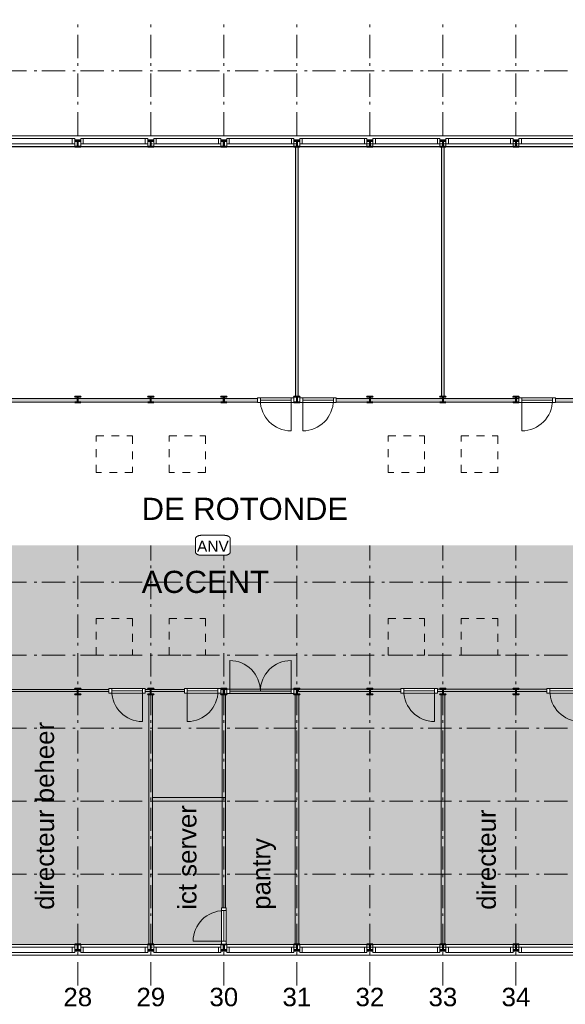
# Model space of a CAD drawing. Header units: millimetres. Extents: x -25849 to 35600, y -19165 to 63250.
# Tile 8 of 10: x 8359 to 23302, y -19165 to 7800. Entities that reach past the tile are written whole.
import ezdxf

# ---------------------------------------------------------------- set-up
doc = ezdxf.new("R2010")
doc.units = ezdxf.units.MM
doc.header["$LTSCALE"] = 1016
doc.linetypes.add('STYLE_01', pattern=[0.41664, 0.20828, -0.20836])
doc.linetypes.add('STYLE_06', pattern=[1.04164, 0.625, -0.20828, 0.06943, -0.13893])
for name, color, linetype, lineweight in [('Binnenpuien', 47, 'Continuous', 18), ('Binnenwanden', 7, 'Continuous', 13), ('Brandinstallaties', 7, 'Continuous', 18), ('Geen', 7, 'Continuous', 18), ('Gevelpui', 8, 'Continuous', 18), ('Staalconstructie', 7, 'Continuous', 18), ('Tekst', 7, 'Continuous', 18)]:
    doc.layers.add(name, color=color, linetype=linetype, lineweight=lineweight)
doc.styles.add('Arial', font='Arial')

# ---------------------------------------------------------------- blocks, each defined once
blk = doc.blocks.new('Groep-1')
at = {"layer": 'Geen', "color": 7, "char_height": 505.7, "attachment_point": 5, "line_spacing_factor": 0.966482, "style": 'Arial'}
for s, insert in [('28', (9950, -18968)), ('29', (11950, -18968)), ('30', (13950, -18968)), ('31', (15950, -18968)), ('32', (17950, -18968)), ('33', (19950, -18968)), ('34', (21950, -18968))]:
    blk.add_mtext(s, dxfattribs=dict(at, insert=insert))
blk = doc.blocks.new('IPE 160')
at = {"color": 7, "linetype": 'Continuous', "lineweight": 35}
blk.add_wipeout([(5, 80), (80, 80), (80, 70), (15, 70), (15, 70), (15, 70), (14, 70), (14, 70), (14, 70), (14, 70), (13, 70), (13, 70), (13, 70), (13, 70), (12, 70), (12, 70), (12, 69), (12, 69), (11, 69), (11, 69), (11, 69), (11, 69), (11, 69), (10, 69), (10, 69), (10, 69), (10, 68), (9, 68), (9, 68), (9, 68), (9, 68), (9, 68), (8, 68), (8, 67), (8, 67), (8, 67), (8, 67), (8, 67), (7, 67), (7, 66), (7, 66), (7, 66), (7, 66), (7, 66), (7, 65), (6, 65), (6, 65), (6, 65), (6, 64), (6, 64), (6, 64), (6, 64), (6, 64), (6, 63), (6, 63), (5, 63), (5, 63), (5, 62), (5, 62), (5, 62), (5, 62), (5, 61), (5, 61), (5, 61), (5, 61), (5, 60), (5, 60), (5, 60), (5, 0), (5, -60), (5, -60), (5, -60), (5, -61), (5, -61), (5, -61), (5, -61), (5, -62), (5, -62), (5, -62), (5, -62), (5, -63), (5, -63), (6, -63), (6, -63), (6, -64), (6, -64), (6, -64), (6, -64), (6, -64), (6, -65), (6, -65), (6, -65), (7, -65), (7, -66), (7, -66), (7, -66), (7, -66), (7, -66), (7, -67), (8, -67), (8, -67), (8, -67), (8, -67), (8, -67), (8, -68), (9, -68), (9, -68), (9, -68), (9, -68), (9, -68), (10, -68), (10, -69), (10, -69), (10, -69), (11, -69), (11, -69), (11, -69), (11, -69), (11, -69), (12, -69), (12, -69), (12, -70), (12, -70), (13, -70), (13, -70), (13, -70), (13, -70), (14, -70), (14, -70), (14, -70), (14, -70), (15, -70), (15, -70), (15, -70), (80, -70), (80, -80), (-80, -80), (-80, -70), (-15, -70), (-15, -70), (-15, -70), (-14, -70), (-14, -70), (-14, -70), (-14, -70), (-13, -70), (-13, -70), (-13, -70), (-13, -70), (-12, -70), (-12, -70), (-12, -69), (-12, -69), (-11, -69), (-11, -69), (-11, -69), (-11, -69), (-11, -69), (-10, -69), (-10, -69), (-10, -69), (-10, -68), (-9, -68), (-9, -68), (-9, -68), (-9, -68), (-9, -68), (-8, -68), (-8, -67), (-8, -67), (-8, -67), (-8, -67), (-8, -67), (-7, -67), (-7, -66), (-7, -66), (-7, -66), (-7, -66), (-7, -66), (-7, -65), (-6, -65), (-6, -65), (-6, -65), (-6, -64), (-6, -64), (-6, -64), (-6, -64), (-6, -64), (-6, -63), (-6, -63), (-5, -63), (-5, -63), (-5, -62), (-5, -62), (-5, -62), (-5, -62), (-5, -61), (-5, -61), (-5, -61), (-5, -61), (-5, -60), (-5, -60), (-5, -60), (-5, 0), (-5, 60), (-5, 60), (-5, 60), (-5, 61), (-5, 61), (-5, 61), (-5, 61), (-5, 62), (-5, 62), (-5, 62), (-5, 62), (-5, 63), (-5, 63), (-6, 63), (-6, 63), (-6, 64), (-6, 64), (-6, 64), (-6, 64), (-6, 64), (-6, 65), (-6, 65), (-6, 65), (-7, 65), (-7, 66), (-7, 66), (-7, 66), (-7, 66), (-7, 66), (-7, 67), (-8, 67), (-8, 67), (-8, 67), (-8, 67), (-8, 67), (-8, 68), (-9, 68), (-9, 68), (-9, 68), (-9, 68), (-9, 68), (-10, 68), (-10, 69), (-10, 69), (-10, 69), (-11, 69), (-11, 69), (-11, 69), (-11, 69), (-11, 69), (-12, 69), (-12, 69), (-12, 70), (-12, 70), (-13, 70), (-13, 70), (-13, 70), (-13, 70), (-14, 70), (-14, 70), (-14, 70), (-14, 70), (-15, 70), (-15, 70), (-15, 70), (-80, 70), (-80, 80), (-5, 80)], dxfattribs=at).dxf.layer = 'Staalconstructie'
at = {"layer": 'Staalconstructie', "color": 7, "linetype": 'Continuous', "lineweight": 35, "flags": 128}
blk.add_lwpolyline([(5, 80), (80, 80), (80, 70), (15, 70, 0.414214), (5, 60), (5, -60, 0.414214), (15, -70), (80, -70), (80, -80), (-80, -80), (-80, -70), (-15, -70, 0.414214), (-5, -60), (-5, 60, 0.414214), (-15, 70), (-80, 70), (-80, 80), (-5, 80)], format="xyb", close=True, dxfattribs=at)
blk = doc.blocks.new('Gevelpui 2000')
at = {"layer": 'Gevelpui', "color": 7, "lineweight": 5}
blk.add_line((-110, 1000), (-110, -1000), dxfattribs=at)
at = {"color": 7, "lineweight": 5}
blk.add_wipeout([(0, 920), (70, 920), (70, -920), (0, -920)], dxfattribs=at).dxf.layer = 'Gevelpui'
at = {"layer": 'Gevelpui', "color": 7, "lineweight": 5}
blk.add_lwpolyline([(0, 920), (70, 920), (70, -920), (0, -920)], close=True, dxfattribs=at)
at = {"color": 7, "lineweight": 13}
blk.add_wipeout([(-150, 920), (0, 920), (0, -920), (-150, -920)], dxfattribs=at).dxf.layer = 'Gevelpui'
at = {"layer": 'Gevelpui', "color": 7, "lineweight": 13}
blk.add_lwpolyline([(-150, 920), (0, 920), (0, -920), (-150, -920)], close=True, dxfattribs=at)
at = {"color": 7, "lineweight": 13}
for points in [[(-150, 920), (0, 920), (0, 850), (-150, 850)], [(-150, -850), (0, -850), (0, -920), (-150, -920)]]:
    blk.add_wipeout(points, dxfattribs=at).dxf.layer = 'Gevelpui'
at = {"layer": 'Gevelpui', "color": 7, "lineweight": 5}
blk.add_line((-220, 1000), (-220, -1000), dxfattribs=at)
at = {"layer": 'Gevelpui', "color": 7, "lineweight": 13}
for points in [[(-150, 920), (0, 920), (0, 850), (-150, 850)], [(-150, -850), (0, -850), (0, -920), (-150, -920)]]:
    blk.add_lwpolyline(points, close=True, dxfattribs=at)
blk = doc.blocks.new('Groep-12')
at = {"layer": 'Binnenpuien'}
blk.add_line((14110, -10590), (14110, -9750), dxfattribs=at)
blk.add_lwpolyline([(14030, -10530), (15870, -10530), (15870, -10650), (14030, -10650)], close=True, dxfattribs=at)
for centre, start, end in [((14110, -10590), 0, 90), ((15790, -10590), 90, 180)]:
    blk.add_arc(centre, 840, start, end, dxfattribs=at)
for points in [[(14030, -10530), (14110, -10530), (14110, -10650), (14030, -10650)], [(15790, -10530), (15870, -10530), (15870, -10650), (15790, -10650)]]:
    blk.add_wipeout(points).dxf.layer = 'Binnenpuien'
for p, q in [((15790, -10590), (15790, -9750)), ((14110, -10590), (15790, -10590))]:
    blk.add_line(p, q, dxfattribs=at)
for points in [[(14030, -10530), (14110, -10530), (14110, -10650), (14030, -10650)], [(15790, -10530), (15870, -10530), (15870, -10650), (15790, -10650)]]:
    blk.add_lwpolyline(points, close=True, dxfattribs=at)
blk = doc.blocks.new('Binnendeur 1000')
at = {"layer": 'Binnenpuien'}
blk.add_arc((920, 0), 840, 90, 180, dxfattribs=at)
blk.add_wipeout([(0, 60), (1000, 60), (1000, -60), (0, -60)]).dxf.layer = 'Binnenpuien'
blk.add_lwpolyline([(0, 60), (1000, 60), (1000, -60), (0, -60)], close=True, dxfattribs=at)
blk.add_wipeout([(920, 60), (1000, 60), (1000, -60), (920, -60)]).dxf.layer = 'Binnenpuien'
for p, q in [((920, 0), (920, 840)), ((80, 0), (920, 0))]:
    blk.add_line(p, q, dxfattribs=at)
blk.add_lwpolyline([(920, 60), (1000, 60), (1000, -60), (920, -60)], close=True, dxfattribs=at)
blk.add_wipeout([(0, 60), (80, 60), (80, -60), (0, -60)]).dxf.layer = 'Binnenpuien'
blk.add_lwpolyline([(0, 60), (80, 60), (80, -60), (0, -60)], close=True, dxfattribs=at)
blk = doc.blocks.new('ANV')
at = {"color": 7, "lineweight": 18}
blk.add_wipeout([(317, 274), (321, 274), (324, 274), (328, 274), (332, 274), (336, 274), (340, 273), (344, 273), (348, 272), (351, 272), (355, 272), (359, 271), (363, 270), (366, 270), (370, 269), (374, 268), (377, 267), (381, 266), (384, 265), (388, 264), (391, 263), (395, 262), (398, 261), (401, 260), (405, 259), (408, 258), (411, 256), (414, 255), (417, 253), (420, 252), (423, 251), (426, 249), (429, 247), (431, 246), (434, 244), (437, 243), (439, 241), (441, 239), (444, 237), (446, 235), (448, 234), (450, 232), (452, 230), (454, 228), (456, 226), (458, 224), (460, 222), (461, 220), (463, 218), (464, 216), (466, 214), (467, 212), (468, 209), (469, 207), (470, 205), (471, 203), (472, 201), (473, 198), (473, 196), (474, 194), (474, 192), (475, 190), (475, 187), (475, 185), (475, 183), (475, -183), (475, -185), (475, -187), (475, -190), (474, -192), (474, -194), (473, -196), (473, -198), (472, -201), (471, -203), (470, -205), (469, -207), (468, -209), (467, -212), (466, -214), (464, -216), (463, -218), (461, -220), (460, -222), (458, -224), (456, -226), (454, -228), (452, -230), (450, -232), (448, -234), (446, -235), (444, -237), (441, -239), (439, -241), (437, -243), (434, -244), (431, -246), (429, -247), (426, -249), (423, -251), (420, -252), (417, -253), (414, -255), (411, -256), (408, -258), (405, -259), (401, -260), (398, -261), (395, -262), (391, -263), (388, -264), (384, -265), (381, -266), (377, -267), (374, -268), (370, -269), (366, -270), (363, -270), (359, -271), (355, -272), (351, -272), (348, -272), (344, -273), (340, -273), (336, -274), (332, -274), (328, -274), (324, -274), (321, -274), (317, -274), (-317, -274), (-321, -274), (-324, -274), (-328, -274), (-332, -274), (-336, -274), (-340, -273), (-344, -273), (-348, -272), (-351, -272), (-355, -272), (-359, -271), (-363, -270), (-366, -270), (-370, -269), (-374, -268), (-377, -267), (-381, -266), (-384, -265), (-388, -264), (-391, -263), (-395, -262), (-398, -261), (-401, -260), (-405, -259), (-408, -258), (-411, -256), (-414, -255), (-417, -253), (-420, -252), (-423, -251), (-426, -249), (-429, -247), (-431, -246), (-434, -244), (-437, -243), (-439, -241), (-441, -239), (-444, -237), (-446, -235), (-448, -234), (-450, -232), (-452, -230), (-454, -228), (-456, -226), (-458, -224), (-460, -222), (-461, -220), (-463, -218), (-464, -216), (-466, -214), (-467, -212), (-468, -209), (-469, -207), (-470, -205), (-471, -203), (-472, -201), (-473, -198), (-473, -196), (-474, -194), (-474, -192), (-475, -190), (-475, -187), (-475, -185), (-475, -183), (-475, 183), (-475, 185), (-475, 187), (-475, 190), (-474, 192), (-474, 194), (-473, 196), (-473, 198), (-472, 201), (-471, 203), (-470, 205), (-469, 207), (-468, 209), (-467, 212), (-466, 214), (-464, 216), (-463, 218), (-461, 220), (-460, 222), (-458, 224), (-456, 226), (-454, 228), (-452, 230), (-450, 232), (-448, 234), (-446, 235), (-444, 237), (-441, 239), (-439, 241), (-437, 243), (-434, 244), (-431, 246), (-429, 247), (-426, 249), (-423, 251), (-420, 252), (-417, 253), (-414, 255), (-411, 256), (-408, 258), (-405, 259), (-401, 260), (-398, 261), (-395, 262), (-391, 263), (-388, 264), (-384, 265), (-381, 266), (-377, 267), (-374, 268), (-370, 269), (-366, 270), (-363, 270), (-359, 271), (-355, 272), (-351, 272), (-348, 272), (-344, 273), (-340, 273), (-336, 274), (-332, 274), (-328, 274), (-324, 274), (-321, 274), (-317, 274)], dxfattribs=at).dxf.layer = 'Brandinstallaties'
at = {"layer": 'Brandinstallaties', "color": 7, "lineweight": 18}
blk.add_open_spline([(317, 274), (359, 274), (433, 250), (475, 207), (475, 183), (475, 0), (475, -183), (475, -207), (433, -250), (359, -274), (317, -274), (0, -274), (-317, -274), (-359, -274), (-433, -250), (-475, -207), (-475, -183), (-475, 0), (-475, 183), (-475, 207), (-433, 250), (-359, 274), (-317, 274), (0, 274), (317, 274)], degree=2, knots=[0, 0, 0, 1, 2, 3, 3, 4, 4, 5, 6, 7, 7, 8, 8, 9, 10, 11, 11, 12, 12, 13, 14, 15, 15, 16, 16, 16], dxfattribs=at)
at = {"layer": 'Brandinstallaties', "color": 7, "insert": (-435, -26), "char_height": 303.4, "attachment_point": 4, "line_spacing_factor": 0.966482, "style": 'Arial'}
blk.add_mtext('ANV', dxfattribs=at)

msp = doc.modelspace()

# ---------------------------------------------------------------- hatches: boundary and pattern name
at = {"layer": 'Binnenwanden', "linetype": 'Continuous', "lineweight": 0}
msp.add_hatch(color=7, dxfattribs=at).paths.add_polyline_path([(12000, -13500), (14000, -13500), (14000, -13600), (12000, -13600)])

# ---------------------------------------------------------------- linework, layer by layer
at = {"layer": 'Binnenwanden'}
msp.add_lwpolyline([(12000, -13500), (14000, -13500), (14000, -13600), (12000, -13600)], close=True, dxfattribs=at)
at = {"layer": 'Geen', "color": 1, "linetype": 'STYLE_06', "lineweight": 13}
for p, q in [((9950, -18650), (9950, 7800)), ((11950, -18650), (11950, 7800)), ((13950, -18650), (13950, 7800)), ((15950, -18650), (15950, 7800)), ((17950, -18650), (17950, 7800)), ((19950, -18650), (19950, 7800)), ((21950, -18650), (21950, 7800)), ((-24900, 6400), (35600, 6400)), ((-24900, 4400), (35600, 4400)), ((-24900, 2400), (35600, 2400)), ((-24900, 400), (35600, 400)), ((-24900, -1600), (35600, -1600)), ((-24900, -3600), (35600, -3600)), ((-24900, -5600), (35600, -5600)), ((-24900, -7600), (35600, -7600)), ((-24900, -9600), (35600, -9600)), ((-24900, -11600), (35600, -11600)), ((-24900, -13600), (35600, -13600)), ((-24900, -15600), (35600, -15600)), ((-24900, -17600), (35600, -17600))]:
    msp.add_line(p, q, dxfattribs=at)
at = {"layer": 'Geen', "color": 8, "linetype": 'Continuous', "lineweight": 5}
msp.add_line((-24900, -17820), (35600, -17820), dxfattribs=at)
at = {"layer": 'Geen', "linetype": 'STYLE_01'}
for points in [[(10450, -8600), (11450, -8600), (11450, -9600), (10450, -9600)], [(12450, -8600), (13450, -8600), (13450, -9600), (12450, -9600)], [(18450, -8600), (19450, -8600), (19450, -9600), (18450, -9600)], [(20450, -8600), (21450, -8600), (21450, -9600), (20450, -9600)]]:
    msp.add_lwpolyline(points, close=True, dxfattribs=at)
at = {"layer": 'Tekst', "color": 81, "linetype": 'Continuous'}
msp.add_solid([(-50, -17510), (-50, -6595), (31950, -17510), (31950, -6595)], dxfattribs=at)

# ---------------------------------------------------------------- block references
at = {"layer": 'Geen', "color": 7}
msp.add_blockref('Groep-1', (0, 0), dxfattribs=at)

# ---------------------------------------------------------------- texts
at = {"layer": 'Tekst', "color": 7, "insert": (11700, -7600), "char_height": 606.9, "attachment_point": 4, "line_spacing_factor": 0.966482, "style": 'Arial'}
msp.add_mtext('ACCENT', dxfattribs=at)
at = {"layer": 'Tekst', "color": 7, "attachment_point": 4, "rotation": 90, "line_spacing_factor": 0.966482, "style": 'Arial'}
for s, insert, char_height, width in [('directeur beheer', (9050, -16576), 505.74, 5775.71), ('directeur', (21150, -16576), 505.7, 2874.19), ('pantry', (15050, -16576), 505.7, 2874.19)]:
    msp.add_mtext(s, dxfattribs=dict(at, insert=insert, char_height=char_height, width=width))

# ---------------------------------------------------------------- next in the draw order: block references
at = {"layer": 'Staalconstructie', "color": 7}
for p in [(9950, -10600), (11950, -10600), (13950, -10600), (15950, -10600), (17950, -10600), (19950, -10600), (21950, -10600), (9950, -17600), (11950, -17600), (13950, -17600), (15950, -17600), (17950, -17600), (19950, -17600), (21950, -17600)]:
    msp.add_blockref('IPE 160', p, dxfattribs=at)

# ---------------------------------------------------------------- next in the draw order: wipeouts: each hides what was drawn before it
at = {"color": 7, "linetype": 'Continuous', "lineweight": 5}
msp.add_wipeout([(-50, 4320), (31950, 4320), (31950, -6595), (-50, -6595)], dxfattribs=at).dxf.layer = 'Tekst'

# ---------------------------------------------------------------- next in the draw order: hatches: boundary and pattern name
at = {"layer": 'Binnenwanden', "linetype": 'Continuous', "lineweight": 0}
for points in [[(30, -2570), (14870, -2570), (14870, -2670), (30, -2670)], [(6030, -10540), (12870, -10540), (12870, -10600), (6030, -10600)], [(15992, -10530), (22870, -10530), (22870, -10600), (15992, -10600)]]:
    msp.add_hatch(color=7, dxfattribs=at).paths.add_polyline_path(points)

# ---------------------------------------------------------------- next in the draw order: linework, layer by layer
at = {"layer": 'Binnenwanden'}
for points in [[(30, -2570), (14870, -2570), (14870, -2670), (30, -2670)], [(6030, -10540), (12870, -10540), (12870, -10600), (6030, -10600)], [(15992, -10530), (22870, -10530), (22870, -10600), (15992, -10600)]]:
    msp.add_lwpolyline(points, close=True, dxfattribs=at)
at = {"layer": 'Geen', "linetype": 'STYLE_01'}
for points in [[(10450, -3600), (11450, -3600), (11450, -4600), (10450, -4600)], [(12450, -3600), (13450, -3600), (13450, -4600), (12450, -4600)], [(18450, -3600), (19450, -3600), (19450, -4600), (18450, -4600)], [(20450, -3600), (21450, -3600), (21450, -4600), (20450, -4600)]]:
    msp.add_lwpolyline(points, close=True, dxfattribs=at)

# ---------------------------------------------------------------- next in the draw order: block references
at = {"layer": 'Brandinstallaties', "color": 7}
msp.add_blockref('ANV', (13650, -6595), dxfattribs=at)
at = {"layer": 'Gevelpui', "color": 7, "xscale": -1, "rotation": -90}
msp.add_blockref('Gevelpui 2000', (8950, -17600), dxfattribs=at)
at = {"layer": 'Staalconstructie', "color": 7}
for p in [(9950, 4400), (11950, 4400), (13950, 4400), (15950, 4400), (17950, 4400), (19950, 4400), (21950, 4400), (15950, -2600), (17950, -2600), (19950, -2600), (21950, -2600)]:
    msp.add_blockref('IPE 160', p, dxfattribs=at)

# ---------------------------------------------------------------- next in the draw order: texts
at = {"layer": 'Tekst', "color": 7, "insert": (11700, -5600), "char_height": 606.9, "attachment_point": 4, "line_spacing_factor": 0.966482, "style": 'Arial'}
msp.add_mtext('DE ROTONDE', dxfattribs=at)

# ---------------------------------------------------------------- next in the draw order: hatches: boundary and pattern name
at = {"layer": 'Binnenwanden', "linetype": 'Continuous', "lineweight": 0}
msp.add_hatch(color=7, dxfattribs=at).paths.add_polyline_path([(17030, -2570), (31880, -2570), (31880, -2670), (17030, -2670)])

# ---------------------------------------------------------------- next in the draw order: linework, layer by layer
at = {"layer": 'Binnenwanden'}
msp.add_lwpolyline([(17030, -2570), (31880, -2570), (31880, -2670), (17030, -2670)], close=True, dxfattribs=at)

# ---------------------------------------------------------------- next in the draw order: block references
at = {"layer": 'Geen', "color": 7, "xscale": -1, "rotation": 180}
msp.add_blockref('Binnendeur 1000', (22800, -10580), dxfattribs=at)
at = {"layer": 'Gevelpui', "color": 7, "rotation": -90}
msp.add_blockref('Gevelpui 2000', (8950, 4400), dxfattribs=at)
at = {"layer": 'Gevelpui', "color": 7, "xscale": -1, "rotation": -90}
msp.add_blockref('Gevelpui 2000', (10950, -17600), dxfattribs=at)
at = {"layer": 'Staalconstructie', "color": 7}
for p in [(9950, -2600), (11950, -2600), (13950, -2600)]:
    msp.add_blockref('IPE 160', p, dxfattribs=at)

# ---------------------------------------------------------------- next in the draw order: block references
at = {"layer": 'Geen', "color": 7, "rotation": 180}
for p in [(17030, -2620), (23030, -2620)]:
    msp.add_blockref('Binnendeur 1000', p, dxfattribs=at)
at = {"layer": 'Gevelpui', "color": 7, "rotation": -90}
msp.add_blockref('Gevelpui 2000', (10950, 4400), dxfattribs=at)
at = {"layer": 'Gevelpui', "color": 7, "xscale": -1, "rotation": -90}
msp.add_blockref('Gevelpui 2000', (12950, -17600), dxfattribs=at)

# ---------------------------------------------------------------- next in the draw order: hatches: boundary and pattern name
at = {"layer": 'Binnenwanden', "linetype": 'Continuous', "lineweight": 0}
msp.add_hatch(color=7, dxfattribs=at).paths.add_polyline_path([(11900, -10680), (12000, -10680), (12000, -17520), (11900, -17520)])

# ---------------------------------------------------------------- next in the draw order: linework, layer by layer
at = {"layer": 'Binnenwanden'}
msp.add_lwpolyline([(11900, -10680), (12000, -10680), (12000, -17520), (11900, -17520)], close=True, dxfattribs=at)

# ---------------------------------------------------------------- next in the draw order: block references
at = {"layer": 'Gevelpui', "color": 7, "rotation": -90}
msp.add_blockref('Gevelpui 2000', (12950, 4400), dxfattribs=at)
at = {"layer": 'Gevelpui', "color": 7, "xscale": -1, "rotation": -90}
msp.add_blockref('Gevelpui 2000', (14950, -17600), dxfattribs=at)

# ---------------------------------------------------------------- next in the draw order: hatches: boundary and pattern name
at = {"layer": 'Binnenwanden', "linetype": 'Continuous', "lineweight": 0}
msp.add_hatch(color=7, dxfattribs=at).paths.add_polyline_path([(13900, -10680), (14000, -10680), (14000, -17520), (13900, -17520)])

# ---------------------------------------------------------------- next in the draw order: linework, layer by layer
at = {"layer": 'Binnenwanden'}
msp.add_lwpolyline([(13900, -10680), (14000, -10680), (14000, -17520), (13900, -17520)], close=True, dxfattribs=at)

# ---------------------------------------------------------------- next in the draw order: block references
at = {"layer": 'Geen', "color": 7, "xscale": -1, "rotation": 180}
msp.add_blockref('Binnendeur 1000', (10800, -10580), dxfattribs=at)
at = {"layer": 'Gevelpui', "color": 7, "rotation": -90}
msp.add_blockref('Gevelpui 2000', (14950, 4400), dxfattribs=at)
at = {"layer": 'Gevelpui', "color": 7, "xscale": -1, "rotation": -90}
msp.add_blockref('Gevelpui 2000', (16950, -17600), dxfattribs=at)

# ---------------------------------------------------------------- next in the draw order: block references
at = {"layer": 'Binnenwanden', "color": 7}
msp.add_blockref('Groep-12', (0, 0), dxfattribs=at)
at = {"layer": 'Geen', "color": 7, "rotation": 180}
msp.add_blockref('Binnendeur 1000', (13870, -10580), dxfattribs=at)
at = {"layer": 'Geen', "color": 7, "xscale": -1, "rotation": 90}
msp.add_blockref('Binnendeur 1000', (13950, -16520), dxfattribs=at)
at = {"layer": 'Gevelpui', "color": 7, "rotation": -90}
msp.add_blockref('Gevelpui 2000', (16950, 4400), dxfattribs=at)
at = {"layer": 'Gevelpui', "color": 7, "xscale": -1, "rotation": -90}
msp.add_blockref('Gevelpui 2000', (18950, -17600), dxfattribs=at)

# ---------------------------------------------------------------- next in the draw order: hatches: boundary and pattern name
at = {"layer": 'Binnenwanden', "linetype": 'Continuous', "lineweight": 0}
for points in [[(15915, 4320), (15985, 4320), (15985, -2520), (15915, -2520)], [(15900, -10680), (16000, -10680), (16000, -17520), (15900, -17520)]]:
    msp.add_hatch(color=7, dxfattribs=at).paths.add_polyline_path(points)

# ---------------------------------------------------------------- next in the draw order: linework, layer by layer
at = {"layer": 'Binnenwanden'}
for points in [[(15915, 4320), (15985, 4320), (15985, -2520), (15915, -2520)], [(15900, -10680), (16000, -10680), (16000, -17520), (15900, -17520)]]:
    msp.add_lwpolyline(points, close=True, dxfattribs=at)

# ---------------------------------------------------------------- next in the draw order: block references
at = {"layer": 'Gevelpui', "color": 7, "rotation": -90}
msp.add_blockref('Gevelpui 2000', (18950, 4400), dxfattribs=at)
at = {"layer": 'Gevelpui', "color": 7, "xscale": -1, "rotation": -90}
msp.add_blockref('Gevelpui 2000', (20950, -17600), dxfattribs=at)

# ---------------------------------------------------------------- next in the draw order: texts
at = {"layer": 'Tekst', "color": 7, "insert": (12950, -16576), "char_height": 505.7, "width": 2874.19, "attachment_point": 4, "rotation": 90, "line_spacing_factor": 0.966482, "style": 'Arial'}
msp.add_mtext('ict server', dxfattribs=at)

# ---------------------------------------------------------------- next in the draw order: hatches: boundary and pattern name
at = {"layer": 'Binnenwanden', "linetype": 'Continuous', "lineweight": 0}
msp.add_hatch(color=7, dxfattribs=at).paths.add_polyline_path([(19900, -10680), (20000, -10680), (20000, -17520), (19900, -17520)])

# ---------------------------------------------------------------- next in the draw order: linework, layer by layer
at = {"layer": 'Binnenwanden'}
msp.add_lwpolyline([(19900, -10680), (20000, -10680), (20000, -17520), (19900, -17520)], close=True, dxfattribs=at)

# ---------------------------------------------------------------- next in the draw order: block references
at = {"layer": 'Geen', "color": 7, "xscale": -1, "rotation": 180}
msp.add_blockref('Binnendeur 1000', (14870, -2620), dxfattribs=at)
at = {"layer": 'Gevelpui', "color": 7, "rotation": -90}
msp.add_blockref('Gevelpui 2000', (20950, 4400), dxfattribs=at)
at = {"layer": 'Gevelpui', "color": 7, "xscale": -1, "rotation": -90}
msp.add_blockref('Gevelpui 2000', (22950, -17600), dxfattribs=at)

# ---------------------------------------------------------------- next in the draw order: hatches: boundary and pattern name
at = {"layer": 'Binnenwanden', "linetype": 'Continuous', "lineweight": 0}
msp.add_hatch(color=7, dxfattribs=at).paths.add_polyline_path([(19915, 4320), (19985, 4320), (19985, -2520), (19915, -2520)])

# ---------------------------------------------------------------- next in the draw order: linework, layer by layer
at = {"layer": 'Binnenwanden'}
msp.add_lwpolyline([(19915, 4320), (19985, 4320), (19985, -2520), (19915, -2520)], close=True, dxfattribs=at)

# ---------------------------------------------------------------- next in the draw order: block references
at = {"layer": 'Geen', "color": 7, "xscale": -1, "rotation": 180}
msp.add_blockref('Binnendeur 1000', (18800, -10580), dxfattribs=at)
at = {"layer": 'Gevelpui', "color": 7, "rotation": -90}
msp.add_blockref('Gevelpui 2000', (22950, 4400), dxfattribs=at)

doc.saveas('drawing.dxf')
